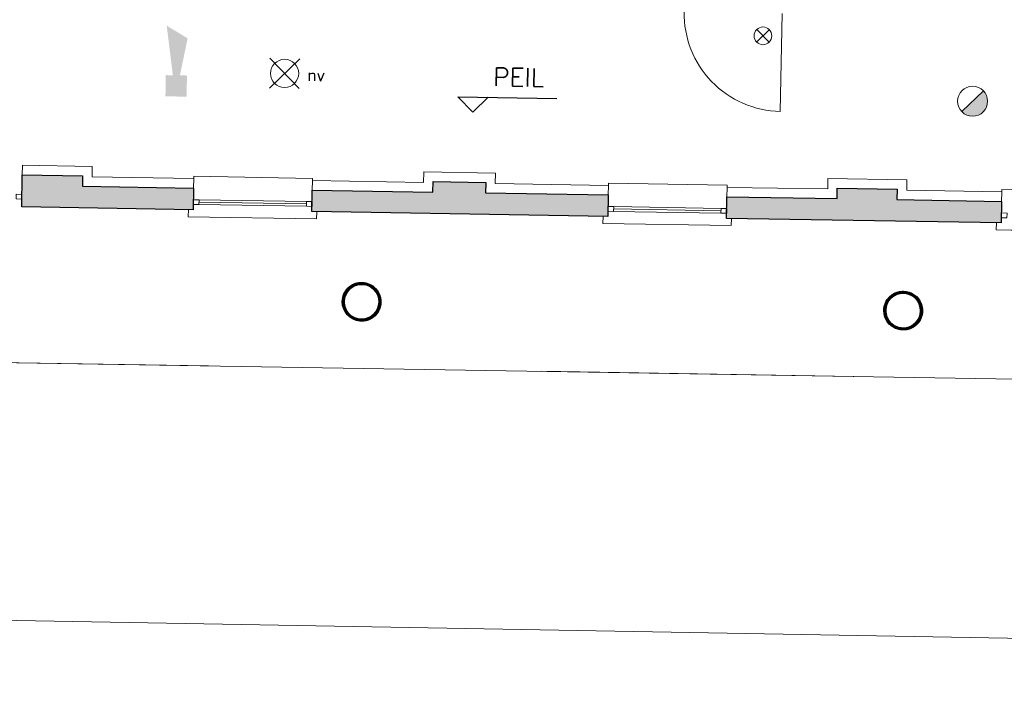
# Model space of a CAD drawing. Header units: millimetres. Extents: x -13022 to 1371524, y -38729 to 632593.
# Tile 98 of 256: x 700128 to 710490, y 3881 to 11009. Entities that reach past the tile are written whole.
import ezdxf

# ---------------------------------------------------------------- set-up
doc = ezdxf.new("R2010")
doc.units = ezdxf.units.MM
doc.header["$LTSCALE"] = 35
doc.set_wipeout_variables(frame=1)
doc.linetypes.add('DASHED', pattern=[200, 100, -100])
for name, color, linetype, lineweight in [('Al65----_beveiliging-inst', 92, 'Continuous', 9), ('B6 TEKST', 7, 'Continuous', 25), ('B95 tekst', 7, 'Continuous', 25), ('brandveiligheid voorzieningen', 10, 'Continuous', 9)]:
    doc.layers.add(name, color=color, linetype=linetype, lineweight=lineweight)
for name, color, linetype in [('LAYER102', 1, 'Continuous'), ('LAYER111', 7, 'Continuous'), ('LAYER22', 7, 'Continuous'), ('LAYER28', 7, 'Continuous'), ('LAYER30', 7, 'Continuous'), ('LAYER31', 7, 'Continuous')]:
    doc.layers.add(name, color=color, linetype=linetype)
doc.styles.add('Algemeen', font='simplex.shx', dxfattribs={"height": 2.5})
doc.styles.add('SIMPLEX', font='SIMPLEX.SHX', dxfattribs={"width": 0.75})
doc.styles.get("Standard").update_dxf_attribs({"font": 'simplex.shx'})
doc.dimstyles.new('~R----C~', dxfattribs={"dimtxt": 162, "dimasz": 180, "dimexe": 0.18, "dimexo": 0.0625, "dimgap": 16.2, "dimtad": 1, "dimdec": 0, "dimzin": 0, "dimdsep": 46, "dimtxsty": 'Standard', "dimcen": 0.09, "dimse1": 1, "dimse2": 1, "dimclrd": 7, "dimadec": 0, "dimazin": 0, "dimtfac": 1, "dimtdec": 4, "dimtmove": 0, "dimatfit": 3, "dimfxl": 1, "dimtolj": 1, "dimtzin": 0, "dimlwd": 13, "dimarcsym": 0})
pattern_1 = [(43.96863251, (352402.23218, 19929.1993), (-0.20827933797, 0.21591600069), []), (43.96863251, (352402.236, 19929.4114), (-0.20827933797, 0.21591600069), [])]

# ---------------------------------------------------------------- blocks, each defined once
blk = doc.blocks.new('*D103')
at = {"layer": 'Defpoints', "color": 0, "linetype": 'Continuous', "transparency": 16777216}
for p in [(743637, 8328), (691833, 7425), (743557, 3908)]:
    blk.add_point(p, dxfattribs=at)
at = {"layer": 'LAYER102', "color": 7, "linetype": 'Continuous', "lineweight": 13, "transparency": 16777216}
blk.add_line((691967, 4837), (743377, 3911), dxfattribs=at)
at = {"layer": 'LAYER102', "color": 7, "linetype": 'Continuous', "transparency": 16777216}
for points in [[(691967, 4867), (691966, 4807), (691787, 4840)], [(743378, 3941), (743377, 3881), (743557, 3908)]]:
    blk.add_solid(points, dxfattribs=at)
at = {"layer": 'LAYER102', "color": 0, "linetype": 'Continuous', "transparency": 16777216, "insert": (717674, 4471), "char_height": 162, "attachment_point": 5, "rotation": 358.9686}
blk.add_mtext('\\A1;51779', dxfattribs=at)
blk = doc.blocks.new('*D104')
at = {"layer": 'Defpoints', "color": 0, "linetype": 'Continuous', "transparency": 16777216}
for p in [(691833, 7425), (668409, 6909), (744968, 6469)]:
    blk.add_point(p, dxfattribs=at)
at = {"layer": 'LAYER102', "color": 7, "linetype": 'Continuous', "lineweight": 13, "transparency": 16777216}
blk.add_line((744954, 5711), (744964, 6289), dxfattribs=at)
at = {"layer": 'LAYER102', "color": 7, "linetype": 'Continuous', "transparency": 16777216}
for points in [[(744934, 6290), (744994, 6288), (744968, 6469)], [(744924, 5711), (744984, 5710), (744951, 5531)]]:
    blk.add_solid(points, dxfattribs=at)
at = {"layer": 'LAYER102', "color": 0, "linetype": 'Continuous', "transparency": 16777216, "insert": (744862, 6002), "char_height": 162, "attachment_point": 5, "rotation": 88.9686}
blk.add_mtext('\\A1;938', dxfattribs=at)
blk = doc.blocks.new('*D105')
at = {"layer": 'Defpoints', "color": 0, "linetype": 'Continuous', "transparency": 16777216}
for p in [(743637, 8328), (745001, 8304), (691833, 7425)]:
    blk.add_point(p, dxfattribs=at)
at = {"layer": 'LAYER102', "color": 7, "linetype": 'Continuous', "lineweight": 13, "transparency": 16777216}
blk.add_line((744971, 6649), (744997, 8124), dxfattribs=at)
at = {"layer": 'LAYER102', "color": 7, "linetype": 'Continuous', "transparency": 16777216}
for points in [[(744967, 8124), (745027, 8123), (745001, 8304)], [(744941, 6649), (745001, 6648), (744968, 6469)]]:
    blk.add_solid(points, dxfattribs=at)
at = {"layer": 'LAYER102', "color": 0, "linetype": 'Continuous', "transparency": 16777216, "insert": (744887, 7388), "char_height": 162, "attachment_point": 5, "rotation": 88.9686}
blk.add_mtext('\\A1;1835', dxfattribs=at)
blk = doc.blocks.new('Noodverlichting')
at = {"layer": 'Al65----_beveiliging-inst', "color": 92}
for p, q in [((164, -62.36), (158.75, -57.12)), ((158.75, -62.36), (164, -57.12))]:
    blk.add_line(p, q, dxfattribs=at)
blk.add_circle((161.38, -59.74), 2.47, dxfattribs=at)
at = {"layer": 'Al65----_beveiliging-inst', "color": 7, "style": 'Algemeen'}
blk.add_text('nv', height=2.063, dxfattribs=at).set_placement((165.33, -60.96))
blk = doc.blocks.new('Nevenindicator')
at = {"layer": 'Al65----_beveiliging-inst', "color": 92, "ltscale": 0.7}
for p, q in [((159.19, -81.94), (161.37, -79.75)), ((159.19, -79.75), (161.37, -81.94))]:
    blk.add_line(p, q, dxfattribs=at)
blk.add_circle((160.28, -80.84), 1.55, dxfattribs=at)
blk = doc.blocks.new('Brandmelder')
at = {"layer": 'brandveiligheid voorzieningen'}
blk.add_hatch(color=256, dxfattribs=at).paths.add_polyline_path([(76.62, -89.8, 0.198912), (75.85, -87.94), (72.13, -91.66, 0.668179)])
blk.add_line((72.13, -91.66), (75.85, -87.94), dxfattribs=at)
blk.add_circle((73.99, -89.8), 2.63, dxfattribs=at)
blk = doc.blocks.new('Signaalgever (akoestisch)')
at = {"layer": 'Al65----_beveiliging-inst', "color": 10, "linetype": 'Continuous'}
for points in [[(3.71, 0), (3.71, 3.71), (0, 0), (0, 3.71)], [(10.23, 0), (12.38, 3.71), (3.71, 1.24), (3.71, 2.48)]]:
    blk.add_solid(points, dxfattribs=at)

msp = doc.modelspace()

# ---------------------------------------------------------------- linework, layer by layer
at = {"layer": 'B95 tekst'}
for p, q in [((704738.289, 10197.908), (705780.004, 10179.154)), ((704738.289, 10197.908), (704895.385, 10035.052)), ((705058.241, 10192.148), (704895.385, 10035.052))]:
    msp.add_line(p, q, dxfattribs=at)
at = {"layer": 'LAYER22', "color": 7, "linetype": 'Continuous', "lineweight": 18}
for points in [[(703253.96, 8988.741), (703252.734, 8913.72), (701902.85, 8935.771), (701904.076, 9010.808)], [(707617.444, 8917.352), (707616.219, 8842.33), (706266.397, 8864.38), (706267.623, 8939.402)], [(711756.896, 8849.636), (711755.671, 8774.615), (710405.849, 8796.681), (710407.075, 8871.694)]]:
    msp.add_lwpolyline(points, dxfattribs=at)
at = {"layer": 'LAYER22', "color": 7, "linetype": 'DASHED', "lineweight": 18}
for points in [[(703253.96, 8988.741), (703252.734, 8913.72), (701902.85, 8935.771), (701904.076, 9010.808)], [(707617.444, 8917.352), (707616.219, 8842.33), (706266.397, 8864.38), (706267.623, 8939.402)], [(711756.896, 8849.636), (711755.671, 8774.615), (710405.849, 8796.681), (710407.075, 8871.694)]]:
    msp.add_lwpolyline(points, dxfattribs=at)
at = {"layer": 'LAYER28', "color": 7, "linetype": 'Continuous', "lineweight": 25}
for points in [[(703729.845, 8224.579, -2.414213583), (703543.389, 8044.707, -0.414213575), (703729.845, 8224.579)], [(709429.092, 8131.471, -2.414213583), (709242.637, 7951.598, -0.414213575), (709429.092, 8131.471)]]:
    msp.add_lwpolyline(points, format="xyb", close=True, dxfattribs=at)
at = {"layer": 'LAYER30', "color": 7, "linetype": 'Continuous', "lineweight": 18}
for points in [[(700091.257, 9172.592), (700151.249, 9171.611), (700150.411, 9121.618), (700090.419, 9122.599)], [(701955.834, 9114.948), (702015.826, 9113.967), (702014.988, 9063.974), (701954.996, 9064.955)], [(703145.677, 9095.506), (703205.669, 9094.526), (703204.831, 9044.533), (703144.839, 9045.513)], [(706319.318, 9043.551), (706379.31, 9042.57), (706378.473, 8992.577), (706318.481, 8993.558)], [(707509.161, 9024.109), (707569.153, 9023.129), (707568.316, 8973.136), (707508.324, 8974.116)], [(710458.707, 8975.836), (710518.7, 8974.856), (710517.862, 8924.863), (710457.87, 8925.843)]]:
    msp.add_lwpolyline(points, close=True, dxfattribs=at)
for points in [[(702014.988, 9063.974), (703144.839, 9045.513)], [(702015.376, 9088.971), (703145.227, 9070.51)], [(702015.826, 9113.967), (703145.677, 9095.506)], [(706378.86, 9017.574), (707508.711, 8999.113)], [(706379.31, 9042.57), (707509.161, 9024.109)], [(706378.473, 8992.577), (707508.324, 8974.116)]]:
    msp.add_lwpolyline(points, dxfattribs=at)
at = {"layer": 'LAYER31', "color": 7, "linetype": 'Continuous', "lineweight": 18}
msp.add_lwpolyline([(708151.485, 11074.569), (708132.932, 10043.959, -0.41421361), (707120.902, 11093.122)], format="xyb", dxfattribs=at)

# ---------------------------------------------------------------- block references
at = {"ltscale": 0.1, "xscale": 60, "yscale": 60, "zscale": 60}
for name, p, rotation in [('Signaalgever (akoestisch)', (701884.627, 10198.84), 88.96863250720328), ('Noodverlichting', (693299.377, 14201.765), 358.9686325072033)]:
    msp.add_blockref(name, p, dxfattribs=dict(at, rotation=rotation))
at = {"layer": 'Al65----_beveiliging-inst', "xscale": 60, "yscale": 60, "zscale": 60, "rotation": 358.9686325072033}
for name, p in [('Nevenindicator', (698422.309, 15861.534)), ('Brandmelder', (705815.168, 15618.047))]:
    msp.add_blockref(name, p, dxfattribs=at)

# ---------------------------------------------------------------- texts
at = {"layer": 'B6 TEKST', "style": 'SIMPLEX'}
msp.add_text('PEIL', height=192, rotation=358.9686325, dxfattribs=at).set_placement((705109.804, 10312.222))

# ---------------------------------------------------------------- dimensions: what is measured, and where the dimension line sits
at = {"layer": 'LAYER102', "color": 7, "linetype": 'Continuous'}
dim = msp.add_linear_dim(base=(744967.55, 6468.935), p1=(668409.373, 6908.607), p2=(691833.472, 7425.492), angle=88.9686325, dimstyle='~R----C~', dxfattribs=at)
dim.commit()
dim.dimension.update_dxf_attribs({"geometry": '*D104', "text_midpoint": (744861.919, 6001.545)})

# ---------------------------------------------------------------- wipeouts: each hides what was drawn before it
at = {"linetype": 'Continuous'}
for points in [[(700154.883, 9376.93), (700156.495, 9476.918), (700891.71, 9464.847), (700789.923, 9366.505)], [(703207.676, 9216.416), (703209.288, 9316.403), (704378.011, 9297.416), (704476.198, 9195.808)], [(707571.157, 9144.855), (707572.769, 9244.842), (708632.572, 9227.833), (708730.76, 9126.245)]]:
    msp.add_wipeout(points, dxfattribs=at).dxf.layer = 'LAYER111'

# ---------------------------------------------------------------- next in the draw order: linework, layer by layer
at = {"layer": 'LAYER102', "color": 7, "linetype": 'Continuous', "lineweight": 18}
for points in [[(700154.883, 9376.93), (700156.495, 9476.918)], [(700156.495, 9476.918), (700891.71, 9464.847)], [(700789.923, 9366.505), (700154.883, 9376.93)], [(703207.676, 9216.416), (703209.288, 9316.403)], [(703209.288, 9316.403), (704378.011, 9297.416)], [(707571.157, 9144.855), (707572.769, 9244.842)], [(707572.769, 9244.842), (708632.572, 9227.833)], [(704476.198, 9195.808), (703207.676, 9216.416)], [(708730.76, 9126.245), (707571.157, 9144.855)]]:
    msp.add_lwpolyline(points, dxfattribs=at)
at = {"layer": 'LAYER102', "color": 7, "linetype": 'DASHED', "lineweight": 18}
for points in [[(700154.883, 9376.93), (700156.495, 9476.918)], [(703207.676, 9216.416), (703209.288, 9316.403)], [(707571.157, 9144.855), (707572.769, 9244.842)]]:
    msp.add_lwpolyline(points, dxfattribs=at)

# ---------------------------------------------------------------- next in the draw order: wipeouts: each hides what was drawn before it
at = {"linetype": 'Continuous'}
for points in [[(700789.923, 9366.505), (700891.71, 9464.847), (700889.729, 9354.825), (700787.943, 9256.524)], [(704476.198, 9195.808), (704378.011, 9297.416), (704379.99, 9407.386), (704478.178, 9305.786)], [(708730.76, 9126.248), (708632.573, 9227.837), (708634.554, 9337.882), (708732.74, 9236.231)]]:
    msp.add_wipeout(points, dxfattribs=at).dxf.layer = 'LAYER111'

# ---------------------------------------------------------------- next in the draw order: linework, layer by layer
at = {"layer": 'LAYER102', "color": 7, "linetype": 'DASHED', "lineweight": 18}
for points in [[(700156.495, 9476.918), (700891.71, 9464.847)], [(704476.198, 9195.808), (703207.676, 9216.416)], [(708730.76, 9126.245), (707571.157, 9144.855)]]:
    msp.add_lwpolyline(points, dxfattribs=at)
at = {"layer": 'LAYER102', "color": 7, "linetype": 'Continuous', "lineweight": 18}
for points in [[(700891.71, 9464.847), (700889.729, 9354.825)], [(700787.943, 9256.524), (700789.923, 9366.505)], [(704378.011, 9297.416), (704379.99, 9407.386)], [(708632.573, 9227.837), (708634.554, 9337.882)], [(704478.178, 9305.786), (704476.198, 9195.808)], [(708732.74, 9236.231), (708730.76, 9126.248)]]:
    msp.add_lwpolyline(points, dxfattribs=at)

# ---------------------------------------------------------------- next in the draw order: wipeouts: each hides what was drawn before it
at = {"linetype": 'Continuous'}
for points in [[(700787.943, 9256.528), (700889.729, 9354.829), (701959.453, 9336.829), (701957.778, 9236.843)], [(704478.178, 9305.786), (704379.99, 9407.386), (705135.331, 9395.184), (705033.419, 9296.817)], [(708732.74, 9236.231), (708634.554, 9337.882), (709464.751, 9324.038), (709362.84, 9225.723)]]:
    msp.add_wipeout(points, dxfattribs=at).dxf.layer = 'LAYER111'

# ---------------------------------------------------------------- next in the draw order: hatches: boundary and pattern name
at = {"layer": 'LAYER111', "linetype": 'Continuous', "lineweight": 5}
msp.add_hatch(color=254, dxfattribs=at).paths.add_polyline_path([(700149.314, 9039.812), (700154.883, 9376.93), (700789.923, 9366.506), (700787.943, 9256.524), (701957.778, 9236.839), (701954.069, 9009.986)], flags=0)

# ---------------------------------------------------------------- next in the draw order: linework, layer by layer
at = {"layer": 'LAYER102', "color": 7, "linetype": 'DASHED', "lineweight": 18}
for points in [[(700891.71, 9464.847), (700889.729, 9354.825)], [(700789.923, 9366.505), (700154.883, 9376.93)], [(700787.943, 9256.524), (700789.923, 9366.505)], [(700889.729, 9354.829), (701959.453, 9336.829)], [(701959.453, 9336.829), (701957.778, 9236.843)], [(704378.011, 9297.416), (704379.99, 9407.386)], [(708632.573, 9227.837), (708634.554, 9337.882)], [(701957.778, 9236.843), (700787.943, 9256.528)], [(703209.288, 9316.403), (704378.011, 9297.416)], [(704478.178, 9305.786), (704476.198, 9195.808)], [(707572.769, 9244.842), (708632.572, 9227.833)], [(708732.74, 9236.231), (708730.76, 9126.248)]]:
    msp.add_lwpolyline(points, dxfattribs=at)
at = {"layer": 'LAYER102', "color": 7, "linetype": 'Continuous', "lineweight": 18}
for points in [[(700889.729, 9354.829), (701959.453, 9336.829)], [(701959.453, 9336.829), (701957.778, 9236.843)], [(704379.99, 9407.386), (705135.331, 9395.184)], [(708634.554, 9337.882), (709464.751, 9324.038)], [(701957.778, 9236.843), (700787.943, 9256.528)], [(705033.419, 9296.817), (704478.178, 9305.786)], [(709362.84, 9225.723), (708732.74, 9236.231)]]:
    msp.add_lwpolyline(points, dxfattribs=at)
at = {"layer": 'LAYER22', "color": 7, "linetype": 'Continuous', "lineweight": 18}
msp.add_lwpolyline([(701959.453, 9336.825), (701959.9, 9361.618), (703209.699, 9339.212), (703209.286, 9316.301)], dxfattribs=at)
at = {"layer": 'LAYER22', "color": 7, "linetype": 'DASHED', "lineweight": 18}
msp.add_lwpolyline([(701959.453, 9336.825), (701959.9, 9361.618), (703209.699, 9339.212), (703209.286, 9316.301)], dxfattribs=at)
at = {"layer": 'LAYER28', "color": 7, "linetype": 'Continuous', "lineweight": 25}
msp.add_lwpolyline([(700149.314, 9039.812), (700154.883, 9376.93), (700789.923, 9366.506), (700787.943, 9256.524), (701957.778, 9236.839), (701954.069, 9009.986)], close=True, dxfattribs=at)

# ---------------------------------------------------------------- next in the draw order: wipeouts: each hides what was drawn before it
at = {"linetype": 'Continuous'}
for points in [[(705033.419, 9296.817), (705135.331, 9395.184), (705133.223, 9285.064), (705031.312, 9186.734)], [(709362.84, 9225.723), (709464.751, 9324.038), (709462.645, 9213.973), (709360.733, 9115.617)]]:
    msp.add_wipeout(points, dxfattribs=at).dxf.layer = 'LAYER111'

# ---------------------------------------------------------------- next in the draw order: linework, layer by layer
at = {"layer": 'LAYER102', "color": 7, "linetype": 'DASHED', "lineweight": 18}
for points in [[(704379.99, 9407.386), (705135.331, 9395.184)], [(708634.554, 9337.882), (709464.751, 9324.038)]]:
    msp.add_lwpolyline(points, dxfattribs=at)
at = {"layer": 'LAYER102', "color": 7, "linetype": 'Continuous', "lineweight": 18}
for points in [[(705135.331, 9395.184), (705133.223, 9285.064)], [(705031.312, 9186.734), (705033.419, 9296.817)], [(709360.733, 9115.617), (709362.84, 9225.723)], [(709464.751, 9324.038), (709462.645, 9213.973)]]:
    msp.add_lwpolyline(points, dxfattribs=at)

# ---------------------------------------------------------------- next in the draw order: wipeouts: each hides what was drawn before it
at = {"linetype": 'Continuous'}
for points in [[(705031.312, 9186.738), (705133.223, 9285.068), (706323, 9265.415), (706321.325, 9165.429)], [(709360.733, 9115.613), (709462.645, 9213.969), (710462.389, 9197.712), (710460.777, 9097.725)]]:
    msp.add_wipeout(points, dxfattribs=at).dxf.layer = 'LAYER111'

# ---------------------------------------------------------------- next in the draw order: hatches: boundary and pattern name
at = {"layer": 'LAYER111', "linetype": 'Continuous', "lineweight": 5}
for points in [[(703203.967, 8989.563), (703207.676, 9216.416), (704476.198, 9195.806), (704478.178, 9305.788), (705033.419, 9296.816), (705031.312, 9186.734), (706321.325, 9165.425), (706317.616, 8938.588)], [(707567.451, 8918.166), (707571.157, 9144.855), (708730.76, 9126.245), (708732.74, 9236.227), (709362.84, 9225.719), (709360.733, 9115.614), (710460.777, 9097.725), (710457.068, 8870.88)]]:
    msp.add_hatch(color=254, dxfattribs=at).paths.add_polyline_path(points, flags=0)

# ---------------------------------------------------------------- next in the draw order: linework, layer by layer
at = {"layer": 'LAYER102', "color": 7, "linetype": 'DASHED', "lineweight": 18}
for points in [[(705135.331, 9395.184), (705133.223, 9285.064)], [(705033.419, 9296.817), (704478.178, 9305.786)], [(705031.312, 9186.734), (705033.419, 9296.817)], [(705133.223, 9285.068), (706323, 9265.415)], [(706323, 9265.415), (706321.325, 9165.429)], [(709362.84, 9225.723), (708732.74, 9236.231)], [(709360.733, 9115.617), (709362.84, 9225.723)], [(709464.751, 9324.038), (709462.645, 9213.973)], [(706321.325, 9165.429), (705031.312, 9186.738)], [(709462.645, 9213.969), (710462.389, 9197.712)], [(710462.389, 9197.712), (710460.777, 9097.725)], [(710460.777, 9097.725), (709360.733, 9115.613)]]:
    msp.add_lwpolyline(points, dxfattribs=at)
at = {"layer": 'LAYER102', "color": 7, "linetype": 'Continuous', "lineweight": 18}
for points in [[(705133.223, 9285.068), (706323, 9265.415)], [(706323, 9265.415), (706321.325, 9165.429)], [(706321.325, 9165.429), (705031.312, 9186.738)], [(709462.645, 9213.969), (710462.389, 9197.712)], [(710462.389, 9197.712), (710460.777, 9097.725)], [(710460.777, 9097.725), (709360.733, 9115.613)]]:
    msp.add_lwpolyline(points, dxfattribs=at)
at = {"layer": 'LAYER22', "color": 7, "linetype": 'Continuous', "lineweight": 18}
for points in [[(697681.942, 17614.402), (697718.716, 19841.101), (744312.503, 19080.026), (744109.927, 6681.672), (697516.203, 7442.738), (697543.151, 9082.018)], [(706323, 9265.411), (706323.384, 9290.213), (707573.183, 9267.807), (707572.769, 9244.842)], [(710462.388, 9197.618), (710462.836, 9222.513), (711712.635, 9200.099), (711712.221, 9177.126)]]:
    msp.add_lwpolyline(points, dxfattribs=at)
at = {"layer": 'LAYER22', "color": 7, "linetype": 'DASHED', "lineweight": 18}
for points in [[(706323, 9265.411), (706323.384, 9290.213), (707573.183, 9267.807), (707572.769, 9244.842)], [(710462.388, 9197.618), (710462.836, 9222.513), (711712.635, 9200.099), (711712.221, 9177.126)]]:
    msp.add_lwpolyline(points, dxfattribs=at)
at = {"layer": 'LAYER28', "color": 7, "linetype": 'Continuous', "lineweight": 25}
for points in [[(703203.967, 8989.563), (703207.676, 9216.416), (704476.198, 9195.806), (704478.178, 9305.788), (705033.419, 9296.816), (705031.312, 9186.734), (706321.325, 9165.425), (706317.616, 8938.588)], [(707567.451, 8918.166), (707571.157, 9144.855), (708730.76, 9126.245), (708732.74, 9236.227), (709362.84, 9225.719), (709360.733, 9115.614), (710460.777, 9097.725), (710457.068, 8870.88)]]:
    msp.add_lwpolyline(points, close=True, dxfattribs=at)

# ---------------------------------------------------------------- next in the draw order: wipeouts: each hides what was drawn before it
at = {"linetype": 'Continuous'}
for points in [[(703722.89, 7838.243), (703723.25, 7858.255), (703747.181, 7859.392), (703770.761, 7863.642), (703793.583, 7870.934), (703815.271, 7881.143), (703835.413, 7894.094), (703853.726, 7909.564), (703869.829, 7927.292), (703883.498, 7946.971), (703894.508, 7968.266), (703902.603, 7990.812), (703907.712, 8014.224), (703909.705, 8038.102), (703908.573, 8062.035), (703904.309, 8085.616), (703897.031, 8108.441), (703886.826, 8130.118), (703873.875, 8150.278), (703858.389, 8168.576), (703840.676, 8184.697), (703820.982, 8198.368), (703799.707, 8209.352), (703777.162, 8217.464), (703753.75, 8222.563), (703729.876, 8224.563), (703705.945, 8223.429), (703682.365, 8219.181), (703659.511, 8211.892), (703637.855, 8201.685), (703617.682, 8188.737), (703599.4, 8173.268), (703583.266, 8155.543), (703569.597, 8135.865), (703558.618, 8114.572), (703550.492, 8092.026), (703545.383, 8068.615), (703543.39, 8044.738), (703544.522, 8020.8), (703548.786, 7997.214), (703556.063, 7974.386), (703566.268, 7952.704), (703579.22, 7932.54), (703594.706, 7914.24), (703612.418, 7898.116), (703632.113, 7884.444), (703653.387, 7873.459), (703675.964, 7865.347), (703699.376, 7860.249), (703723.25, 7858.251), (703722.89, 7838.243), (703697.797, 7840.255), (703673.135, 7845.357), (703649.277, 7853.471), (703626.627, 7864.47), (703605.527, 7878.187), (703586.254, 7894.411), (703569.146, 7912.892), (703554.449, 7933.347), (703542.408, 7955.462), (703533.203, 7978.897), (703526.954, 8003.292), (703523.778, 8028.272), (703523.7, 8053.454), (703526.744, 8078.452), (703532.872, 8102.879), (703541.953, 8126.364), (703553.885, 8148.543), (703568.476, 8169.077), (703585.469, 8187.65), (703604.641, 8203.977), (703625.675, 8217.808), (703648.285, 8228.929), (703672.062, 8237.171), (703696.692, 8242.405), (703721.797, 8244.553), (703746.971, 8243.58), (703771.808, 8239.504), (703795.965, 8232.384), (703819.038, 8222.331), (703840.716, 8209.5), (703860.63, 8194.087), (703878.5, 8176.329), (703894.021, 8156.499), (703906.947, 8134.902), (703917.128, 8111.868), (703924.382, 8087.753), (703928.592, 8062.925), (703929.702, 8037.768), (703927.793, 8013.306), (703922.922, 7989.253), (703915.22, 7965.961), (703904.725, 7943.77), (703891.662, 7923.002), (703876.191, 7903.962), (703858.538, 7886.925), (703838.956, 7872.142), (703817.731, 7859.827), (703795.178, 7850.161), (703771.613, 7843.283), (703747.413, 7839.295), (703722.89, 7838.255)], [(709422.137, 7745.135), (709422.497, 7765.147), (709446.428, 7766.283), (709470.008, 7770.534), (709492.831, 7777.826), (709514.518, 7788.035), (709534.661, 7800.986), (709552.973, 7816.456), (709569.076, 7834.183), (709582.745, 7853.863), (709593.755, 7875.158), (709601.85, 7897.704), (709606.96, 7921.116), (709608.952, 7944.993), (709607.82, 7968.927), (709603.557, 7992.508), (709596.279, 8015.333), (709586.074, 8037.01), (709573.122, 8057.17), (709557.636, 8075.468), (709539.924, 8091.589), (709520.229, 8105.259), (709498.954, 8116.244), (709476.409, 8124.356), (709452.997, 8129.455), (709429.123, 8131.454), (709405.193, 8130.32), (709381.612, 8126.073), (709358.759, 8118.784), (709337.103, 8108.577), (709316.929, 8095.629), (709298.648, 8080.16), (709282.513, 8062.435), (709268.844, 8042.757), (709257.866, 8021.464), (709249.74, 7998.918), (709244.63, 7975.507), (709242.637, 7951.63), (709243.769, 7927.692), (709248.033, 7904.106), (709255.311, 7881.278), (709265.516, 7859.596), (709278.467, 7839.432), (709293.953, 7821.132), (709311.666, 7805.007), (709331.36, 7791.336), (709352.635, 7780.35), (709375.211, 7772.239), (709398.623, 7767.141), (709422.497, 7765.143), (709422.137, 7745.135), (709397.044, 7747.147), (709372.382, 7752.249), (709348.524, 7760.363), (709325.875, 7771.362), (709304.775, 7785.078), (709285.501, 7801.302), (709268.393, 7819.784), (709253.697, 7840.239), (709241.655, 7862.354), (709232.451, 7885.789), (709226.201, 7910.183), (709223.025, 7935.164), (709222.947, 7960.346), (709225.992, 7985.343), (709232.12, 8009.771), (709241.2, 8033.256), (709253.133, 8055.435), (709267.723, 8075.969), (709284.717, 8094.542), (709303.889, 8110.869), (709324.922, 8124.7), (709347.532, 8135.821), (709371.31, 8144.062), (709395.939, 8149.297), (709421.044, 8151.445), (709446.218, 8150.472), (709471.055, 8146.395), (709495.212, 8139.276), (709518.285, 8129.223), (709539.964, 8116.392), (709559.877, 8100.979), (709577.748, 8083.221), (709593.268, 8063.391), (709606.194, 8041.794), (709616.375, 8018.76), (709623.63, 7994.645), (709627.84, 7969.817), (709628.95, 7944.66), (709627.04, 7920.198), (709622.169, 7896.145), (709614.467, 7872.853), (709603.972, 7850.662), (709590.909, 7829.894), (709575.439, 7810.854), (709557.785, 7793.817), (709538.204, 7779.034), (709516.979, 7766.719), (709494.426, 7757.053), (709470.861, 7750.175), (709446.66, 7746.187), (709422.137, 7745.146)]]:
    msp.add_wipeout(points, dxfattribs=at).dxf.layer = 'LAYER111'

# ---------------------------------------------------------------- next in the draw order: hatches: boundary and pattern name
at = {"layer": 'LAYER28', "linetype": 'Continuous', "lineweight": 13}
h = msp.add_hatch(dxfattribs=at)
h.set_pattern_fill('~A--FYV~', angle=-1.0313675, style=0, pattern_type=0)
h.set_pattern_definition(pattern_1)
h.paths.add_polyline_path([(703722.89, 7838.243), (703723.25, 7858.255, 2.413922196), (703543.389, 8044.707, 0.41426354), (703723.25, 7858.255), (703722.89, 7838.243, -2.414080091), (703929.702, 8037.767, -0.414236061)], flags=0)
h = msp.add_hatch(dxfattribs=at)
h.set_pattern_fill('~A--FYV~', angle=-1.0313675, style=0, pattern_type=0)
h.set_pattern_definition(pattern_1)
h.paths.add_polyline_path([(709422.137, 7745.135), (709422.497, 7765.147, 2.413922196), (709242.637, 7951.598, 0.41426354), (709422.497, 7765.147), (709422.137, 7745.135, -2.414080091), (709628.95, 7944.659, -0.414236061)], flags=0)

# ---------------------------------------------------------------- next in the draw order: linework, layer by layer
at = {"layer": 'LAYER22', "color": 7, "linetype": 'DASHED', "lineweight": 18}
msp.add_lwpolyline([(697681.942, 17614.402), (697718.716, 19841.101), (744312.503, 19080.026), (744109.927, 6681.672), (697516.203, 7442.738), (697543.151, 9082.018)], dxfattribs=at)
at = {"layer": 'LAYER28', "color": 7, "linetype": 'Continuous', "lineweight": 25}
for points in [[(703722.89, 7838.243), (703723.25, 7858.255, 2.413922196), (703543.389, 8044.707, 0.41426354), (703723.25, 7858.255), (703722.89, 7838.243, -2.414080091), (703929.702, 8037.767, -0.414236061), (703722.89, 7838.243)], [(703730.205, 8244.575, -2.414213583), (703523.393, 8045.067, -0.414213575), (703730.205, 8244.575)], [(709422.137, 7745.135), (709422.497, 7765.147, 2.413922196), (709242.637, 7951.598, 0.41426354), (709422.497, 7765.147), (709422.137, 7745.135, -2.414080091), (709628.95, 7944.659, -0.414236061), (709422.137, 7745.135)], [(709429.452, 8151.467, -2.414213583), (709222.64, 7951.958, -0.414213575), (709429.452, 8151.467)]]:
    msp.add_lwpolyline(points, format="xyb", close=True, dxfattribs=at)

# ---------------------------------------------------------------- next in the draw order: dimensions: what is measured, and where the dimension line sits
at = {"layer": 'LAYER102', "color": 7, "linetype": 'Continuous'}
for base, angle, picture, middle in [((743557.223, 3907.897), 358.9686325, '*D103', (717673.823, 4471.084)), ((745000.583, 8303.856), 88.9686325, '*D105', (744886.882, 7388.145))]:
    dim = msp.add_linear_dim(base=base, p1=(691833.472, 7425.492), p2=(743636.804, 8328.408), angle=angle, dimstyle='~R----C~', dxfattribs=at)
    dim.commit()
    dim.dimension.update_dxf_attribs({"geometry": picture, "text_midpoint": middle})

doc.saveas('drawing.dxf')
